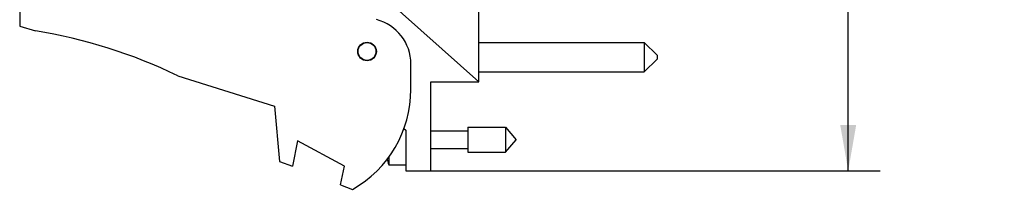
# Model space of a CAD drawing. Header units: inches. Extents: x 0.2 to 16.8, y 0.2 to 10.8.
# Tile 2 of 10: x 6.9 to 10.8, y 3.4 to 4.1. Entities that reach past the tile are written whole.
import ezdxf

# ---------------------------------------------------------------- set-up
doc = ezdxf.new("R2010")
doc.units = ezdxf.units.IN
doc.header["$LTSCALE"] = 0.935
doc.header["$MEASUREMENT"] = 0
doc.layers.get('0').update_dxf_attribs({"linetype": 'CONTINUOUS'})
doc.layers.add('DIMENSIONS', color=7, linetype='CONTINUOUS')
doc.styles.get("Standard").update_dxf_attribs({"font": 'txt', "width": 0.8})
doc.dimstyles.new('DIMSTYLE_1', dxfattribs={"dimtxt": 0.125, "dimasz": 0.18, "dimexe": 0.18, "dimexo": 0.0625, "dimgap": 0.09, "dimtad": 0, "dimtih": 1, "dimtoh": 1, "dimzin": 4, "dimdsep": 46, "dimtxsty": 'STANDARD', "dimblk": '_FILLED', "dimblk1": '_FILLED', "dimblk2": '_FILLED', "dimcen": 0.09, "dimadec": 0, "dimazin": 0, "dimtp": 0.01, "dimtm": 0.01, "dimtfac": 1, "dimtofl": 0, "dimtmove": 0, "dimatfit": 3, "dimldrblk": '_FILLED', "dimfxl": 1, "dimtolj": 1, "dimtzin": 4, "dimarcsym": 0})

# ---------------------------------------------------------------- blocks, each defined once
blk = doc.blocks.new('_FILLED')
at = {"color": 0, "linetype": 'BYBLOCK'}
blk.add_solid([(0, 0), (-1, 0.174), (-1, -0.174)], dxfattribs=at)
blk = doc.blocks.new('*D0')
at = {"layer": 'DIMENSIONS', "color": 2, "linetype": 'CONTINUOUS'}
for p, q in [((8.5946, 8.5624), (10.2931, 8.5624)), ((10.1681, 8.5624), (10.1681, 6.6457)), ((10.1681, 3.4976), (10.1681, 6.3957)), ((8.4946, 3.4976), (10.2931, 3.4976))]:
    blk.add_line(p, q, dxfattribs=at)
at = {"layer": 'DIMENSIONS', "color": 2, "linetype": 'CONTINUOUS', "xscale": 0.18, "yscale": 0.18, "zscale": 0.18}
for p, rotation in [((10.1681, 8.5624), 90), ((10.1681, 3.4976), 270)]:
    blk.add_blockref('_FILLED', p, dxfattribs=dict(at, rotation=rotation))
at = {"layer": 'DIMENSIONS', "color": 2, "linetype": 'CONTINUOUS', "insert": (10.1681, 6.5832), "char_height": 0.125, "width": 1.225, "attachment_point": 2, "line_spacing_factor": 0.9}
blk.add_mtext('5.06{\\Ftxt.shx;\\W1.000000;\\H0.125000; }[128.6]', dxfattribs=at)

msp = doc.modelspace()

# ---------------------------------------------------------------- linework, layer by layer
at = {"color": 7, "linetype": 'CONTINUOUS'}
for p, q in [((8.7181, 3.8476), (8.7181, 4.4266)), ((6.9171, 4.1866), (6.9171, 4.0666)), ((8.7181, 3.8476), (8.3371, 4.1882)), ((6.9171, 4.0666), (6.9791, 4.047)), ((8.7181, 4.0014), (9.3681, 4.0014)), ((9.3681, 4.0014), (9.4181, 3.9514)), ((9.3681, 4.0014), (9.3681, 3.8864)), ((9.4181, 3.9514), (9.4181, 3.9364)), ((8.4521, 3.8166), (8.4521, 3.9173)), ((9.3681, 3.8864), (9.4181, 3.9364)), ((7.5371, 3.8713), (7.9171, 3.7516)), ((8.7181, 3.8864), (9.3681, 3.8864)), ((8.5301, 3.8476), (8.7181, 3.8476)), ((8.5301, 3.4976), (8.5301, 3.8476)), ((7.9171, 3.7516), (7.9371, 3.5346)), ((8.4243, 3.6641), (8.4321, 3.6576)), ((8.4321, 3.6576), (8.4321, 3.4976)), ((8.5301, 3.6546), (8.6758, 3.6546)), ((8.6758, 3.6688), (8.8239, 3.6688)), ((8.6758, 3.6688), (8.6758, 3.5704)), ((8.8239, 3.6688), (8.8652, 3.6196)), ((8.8239, 3.6688), (8.8239, 3.5704)), ((8.0071, 3.6153), (7.9871, 3.5153)), ((8.1911, 3.5153), (8.0071, 3.6153)), ((8.8239, 3.5704), (8.8652, 3.6196)), ((8.5301, 3.5845), (8.6758, 3.5845)), ((8.6758, 3.5704), (8.8239, 3.5704)), ((7.9371, 3.5346), (7.9871, 3.5153)), ((8.3652, 3.5519), (8.3652, 3.5215)), ((8.3652, 3.5215), (8.4321, 3.5215)), ((8.1765, 3.4425), (8.1911, 3.5153)), ((8.4321, 3.4976), (8.5301, 3.4976)), ((8.1765, 3.4425), (8.2231, 3.4246))]:
    msp.add_line(p, q, dxfattribs=at)
for radius in [0.0365, 0.035]:
    msp.add_circle((8.2801, 3.9666), radius, dxfattribs=at)
for centre, radius, start, end in [((8.2721, 3.9173), 0.18, 0, 75.5225), ((6.6558, 2.047), 2.026, 64.2145, 80.8167), ((8.0021, 3.8166), 0.45, 299.4136, 360), ((8.6624, 3.6196), 0.313, 193.9589, 198.2523)]:
    msp.add_arc(centre, radius, start, end, dxfattribs=at)

# ---------------------------------------------------------------- dimensions: what is measured, and where the dimension line sits
at = {"layer": 'DIMENSIONS', "color": 2, "linetype": 'CONTINUOUS'}
dim = msp.add_linear_dim(base=(10.1681, 8.5624), p1=(8.4946, 3.4976), p2=(8.5946, 8.5624), angle=90, dimstyle='DIMSTYLE_1', dxfattribs=at)
dim.commit()
dim.dimension.update_dxf_attribs({"geometry": '*D0', "text_midpoint": (10.0431, 6.5207), "dimtype": 160})

doc.saveas('drawing.dxf')
